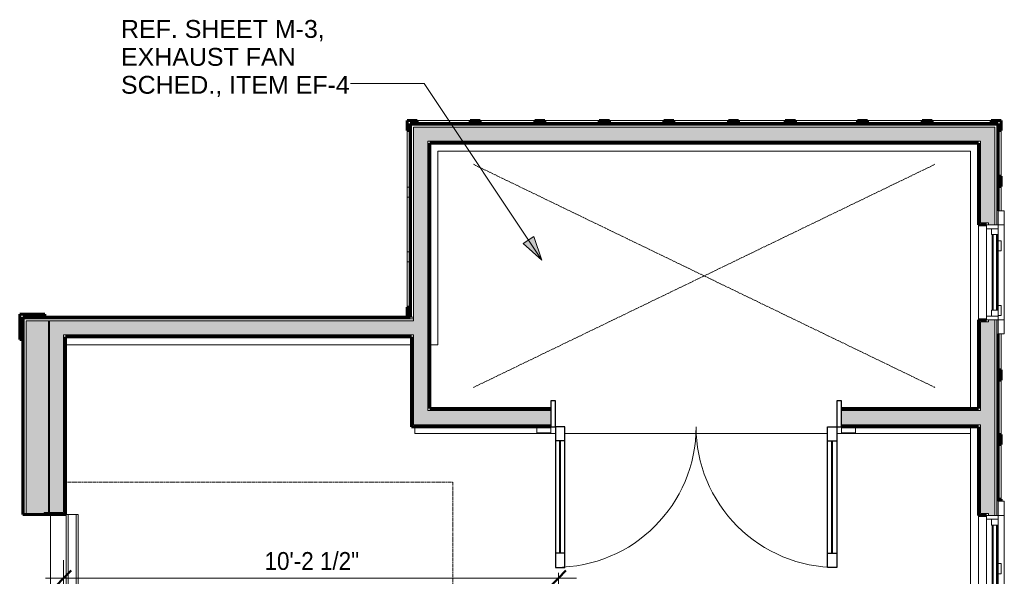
# Model space of a CAD drawing. Header units: inches. Extents: x -657 to 139, y -229 to 530.
# Tile 7 of 11: x -608 to -364, y 392 to 530. Entities that reach past the tile are written whole.
import ezdxf

# ---------------------------------------------------------------- set-up
doc = ezdxf.new("R2010")
doc.units = ezdxf.units.IN
doc.header["$MEASUREMENT"] = 0
doc.linetypes.add('3B Center Short', pattern=[0.59375, 0.375, -0.0625, 0.09375, -0.0625])
doc.linetypes.add('Dash 1_16_', pattern=[0.125, 0.0625, -0.0625])
for name, color, linetype, lineweight in [('A-ANNO-DIMS', 1, 'Continuous', 9), ('A-ANNO-DIMS-48', 1, 'Continuous', 9), ('A-ANNO-TEXT', 2, 'Continuous', 9), ('A-DETL', 5, 'Continuous', 9), ('A-DETL-MBND', 5, 'Continuous', 9), ('A-DOOR', 1, 'Continuous', 18), ('A-DOOR-FRAM', 1, 'Continuous', 30), ('A-DOOR-GLAZ', 1, 'Continuous', 40), ('A-GLAZ', 6, 'Continuous', 18), ('A-GLAZ-GLAS', 6, 'Continuous', 40), ('A-WALL', 2, 'Continuous', 18), ('A-WALL-MBNI', 2, 'Continuous', 18), ('A-WALL-PATT', 2, 'Continuous', 60), ('I-WALL', 2, 'Continuous', 18), ('S-FNDN-FTNG', 4, 'Continuous', 18)]:
    doc.layers.add(name, color=color, linetype=linetype, lineweight=lineweight)
doc.styles.add('Arial', font='arial.ttf', dxfattribs={"height": 4.425898})
doc.styles.add('Arial_1', font='arial.ttf', dxfattribs={"width": 0.9, "height": 4.425898})
doc.dimstyles.new('Linear_-_3_32__Arial_Utility_Plans', dxfattribs={"dimscale": 12, "dimtxt": 4.5, "dimasz": 0.3125, "dimexe": 0.375, "dimexo": 0.375, "dimgap": 0.0625, "dimtad": 1, "dimrnd": 0.25, "dimzin": 3, "dimdsep": 46, "dimlunit": 4, "dimtxsty": 'Arial_1', "dimblk1": 'OBLIQUE', "dimblk2": 'OBLIQUE', "dimsah": 1, "dimcen": 0.09, "dimdle": 0.375, "dimazin": 0, "dimtfac": 1, "dimtix": 1, "dimtmove": 0, "dimatfit": 3, "dimfxl": 1, "dimtvp": 1, "dimfrac": 2, "dimtolj": 1, "dimtzin": 0, "dimarcsym": 2})
pattern_1 = [(135, (0, 0), (-4.006467, -4.006467), [])]
pattern_2 = [(0, (0, 0), (15.36, 3.84), [0.634, -10.886, 0.634, -10.886, -61.44]), (0, (0, 0), (15.36, 3.84), [-23.04, 0.634, -22.406, 0.634, -10.886, -26.88]), (0, (0, 0), (15.36, 3.84), [-57.6, 0.634, -7.046, 0.634, -18.566]), (120, (5.76, 1.92), (-11.005538, 11.38215), [0.634, -10.886, 0.634, -10.886, -61.44]), (120, (5.76, 1.92), (-11.005538, 11.38215), [-23.04, 0.634, -22.406, 0.634, -10.886, -26.88]), (120, (5.76, 1.92), (-11.005538, 11.38215), [-57.6, 0.634, -7.046, 0.634, -18.566]), (240, (7.68, 9.6), (-4.354462, -15.22215), [0.634, -10.886, 0.634, -10.886, -61.44]), (240, (7.68, 9.6), (-4.354462, -15.22215), [-23.04, 0.634, -22.406, 0.634, -10.886, -26.88]), (240, (7.68, 9.6), (-4.354462, -15.22215), [-57.6, 0.634, -7.046, 0.634, -18.566])]
pattern_3 = [(45, (0, 0), (-4.006467, 4.006467), []), (135, (0, 0), (-4.006467, -4.006467), [])]

# ---------------------------------------------------------------- blocks, each defined once
blk = doc.blocks.new('Single Casement - 2050CS-2109448-First Floor Utility Plan')
at = {"layer": 'A-GLAZ'}
for p, q in [((-11.75, 3.94), (-15.25, 3.94)), ((-15.25, 3.94), (-15.25, 2.44)), ((-11.75, 2.44), (-11.75, 3.94)), ((-11.75, 3.94), (11.75, 3.94)), ((15.25, 3.94), (11.75, 3.94)), ((11.75, 3.94), (11.75, 2.44)), ((15.25, 2.44), (15.25, 3.94)), ((-15.25, 2.44), (-11.75, 2.44)), ((11.75, 2.44), (-11.75, 2.44)), ((-11.75, 2.44), (-11.75, -0.44)), ((-10.83, -0.44), (-10.83, 2.44)), ((-10.83, 2.44), (-9.38, 2.44)), ((-9.38, 0.73), (-10.83, 0.73)), ((-9.38, 2.44), (-9.38, 0.73)), ((9.37, 2.44), (-0.73, 2.44)), ((10.83, 2.44), (9.37, 2.44)), ((9.37, 2.44), (9.37, 0.73)), ((9.37, 0.73), (10.83, 0.73)), ((9.37, 0.73), (9.37, 2.44)), ((10.83, 2.44), (10.83, -0.44)), ((11.75, -0.44), (11.75, 2.44)), ((11.75, 2.44), (15.25, 2.44)), ((-11.75, -0.44), (11.75, -0.44))]:
    blk.add_line(p, q, dxfattribs=at)
at = {"layer": 'A-GLAZ-GLAS'}
for p, q in [((9.37, 2.13), (-9.38, 2.13)), ((9.37, 1.13), (-9.38, 1.13))]:
    blk.add_line(p, q, dxfattribs=at)
blk = doc.blocks.new('Two panel out-swing French-style - 6070FR-1733563-First Floor Utility Plan')
at = {"layer": 'A-DOOR', "lineweight": 30}
for p, q in [((-19.12, 37.12), (-16.78, 37.12)), ((-19.12, 2.25), (-19.12, 37.12)), ((-16.78, 37.12), (-16.78, 2.25)), ((50.62, 37.12), (48.28, 37.12)), ((48.28, 37.12), (48.28, 2.25)), ((50.62, 2.25), (50.62, 37.12)), ((-16.78, 33.62), (-19.12, 33.62)), ((48.28, 33.62), (50.62, 33.62)), ((-16.78, 5.75), (-19.12, 5.75)), ((48.28, 5.75), (50.62, 5.75)), ((-16.78, 2.25), (-19.12, 2.25)), ((48.28, 2.25), (50.62, 2.25))]:
    blk.add_line(p, q, dxfattribs=at)
at = {"layer": 'A-DOOR'}
for p, q in [((-20.25, 3.75), (-23.75, 3.75)), ((-23.75, 3.75), (-23.75, 2.25)), ((-20.25, 2.25), (-20.25, 3.75)), ((55.25, 3.75), (51.75, 3.75)), ((51.75, 3.75), (51.75, 2.25)), ((55.25, 2.25), (55.25, 3.75))]:
    blk.add_line(p, q, dxfattribs=at)
at = {"layer": 'A-DOOR', "lineweight": 9}
for centre, radius, start, end in [((-19.12, 2.25), 34.88, 360, 90), ((50.62, 2.25), 34.87, 90, 180)]:
    blk.add_arc(centre, radius, start, end, dxfattribs=at)
at = {"layer": 'A-DOOR-FRAM'}
for p, q in [((-19.12, 2.25), (-20.25, 2.25)), ((-20.25, 2.25), (-20.25, -4.12)), ((-19.12, -4.12), (-19.12, 2.25)), ((51.75, 2.25), (50.62, 2.25)), ((50.62, 2.25), (50.62, -4.12)), ((51.75, -4.12), (51.75, 2.25)), ((-20.25, -4.12), (-19.12, -4.12)), ((50.62, -4.12), (51.75, -4.12))]:
    blk.add_line(p, q, dxfattribs=at)
at = {"layer": 'A-DOOR-GLAZ'}
for p, q in [((-17.95, 33.62), (-17.95, 5.75)), ((49.45, 33.62), (49.45, 5.75))]:
    blk.add_line(p, q, dxfattribs=at)
blk = doc.blocks.new('Upward sectional garage door - 16080-OH-2277246-First Floor Utility Plan')
at = {"layer": 'A-DOOR', "linetype": 'Dash 1_16_', "lineweight": 9}
for p, q in [((-104, -101.3125), (-104, -5.3125)), ((104, -5.3125), (104, -101.3125)), ((104, -101.3125), (-104, -101.3125))]:
    blk.add_line(p, q, dxfattribs=at)
at = {"layer": 'A-DOOR'}
for p, q in [((-96, -8.4375), (-96, -5.4375)), ((-96, -5.4375), (96, -5.4375)), ((-96, -5.9375), (96, -5.9375)), ((96, -5.4375), (96, -8.4375)), ((-96, -7.9375), (96, -7.9375)), ((-96, -8.4375), (96, -8.4375))]:
    blk.add_line(p, q, dxfattribs=at)
blk = doc.blocks.new('Garage Slab Stem Wall - Slab Plan-2085818-First Floor Utility Plan')
at = {"layer": 'A-DETL-MBND'}
for p, q in [((-372.29, 497.83), (-504.29, 497.83)), ((-504.29, 497.83), (-504.29, 449.83)), ((-372.29, 434.08), (-372.29, 497.83)), ((-510.79, 449.83), (-596.54, 449.83)), ((-504.29, 449.83), (-506.29, 449.83)), ((-372.29, 197.83), (-372.29, 429.58)), ((-449.04, 196.9), (-449.04, 197.83)), ((-449.04, 197.83), (-372.29, 197.83))]:
    blk.add_line(p, q, dxfattribs=at)
blk = doc.blocks.new('Garage Slab Mech Room - Garage Slab Mech Room-2087739-First Floor Utility Plan')
at = {"layer": 'A-DETL-MBND'}
for p, q in [((-510, 429.58), (-510, 427.88)), ((-475.16, 427.88), (-510, 427.88)), ((-407.75, 427.88), (-472.82, 427.88)), ((-372.29, 427.88), (-405.41, 427.88))]:
    blk.add_line(p, q, dxfattribs=at)
blk = doc.blocks.new('Garage Slab - Garage Slab-2090592-First Floor Utility Plan')
at = {"layer": 'A-DETL-MBND'}
blk.add_line((-600.29, 407.83), (-600.29, 215.83), dxfattribs=at)
blk = doc.blocks.new('DIMBLOCK26-First Floor Utility Plan')
at = {"layer": 'A-ANNO-DIMS-48', "transparency": 16777216}
for p, q in [((-597.04, 390.17), (-597.04, 396.52)), ((-474.42, 393.33), (-474.42, 387.52)), ((-474.42, 392.02), (-474.42, 393.33)), ((-601.54, 392.02), (-469.92, 392.02)), ((-597.04, 392.02), (-597.04, 390.17))]:
    blk.add_line(p, q, dxfattribs=at)
at = {"layer": 'A-ANNO-DIMS-48', "lineweight": 50, "transparency": 16777216}
for p, q in [((-597.04, 392.02), (-595.16, 393.9)), ((-474.42, 392.02), (-472.54, 393.9)), ((-597.04, 392.02), (-598.91, 390.15)), ((-474.42, 392.02), (-476.29, 390.15))]:
    blk.add_line(p, q, dxfattribs=at)
at = {"layer": 'A-ANNO-DIMS-48', "color": 0, "transparency": 16777216, "insert": (-547.25, 398.51), "char_height": 4.426, "width": 27.6646, "attachment_point": 1, "line_spacing_factor": 0.938532, "style": 'Arial_1'}
blk.add_mtext('10\'-2 1/2"', dxfattribs=at)
blk = doc.blocks.new('_Oblique')
at = {"color": 0, "linetype": 'ByBlock', "lineweight": -2}
blk.add_line((-0.5, -0.5), (0.5, 0.5), dxfattribs=at)

msp = doc.modelspace()

# ---------------------------------------------------------------- hatches: boundary and pattern name
at = {"layer": 'A-ANNO-TEXT'}
msp.add_hatch(color=7, dxfattribs=at).paths.add_polyline_path([(-478.5016, 470.8618), (-480.4906, 476.7464), (-483.1664, 474.9635)], flags=0)
at = {"layer": 'A-WALL-PATT', "lineweight": 9}
h = msp.add_hatch(dxfattribs=at)
h.set_pattern_fill('FP_3', color=256, style=0, pattern_type=2)
h.set_pattern_definition(pattern_3)
h.paths.add_polyline_path([(-511.1611, 502.9571), (-511.1611, 504.7071), (-509.4111, 504.7071), (-509.4111, 505.4571), (-511.9111, 505.4571), (-511.9111, 502.9571)], flags=0)
h = msp.add_hatch(dxfattribs=at)
h.set_pattern_fill('FP_3', color=256, style=0, pattern_type=2)
h.set_pattern_definition(pattern_3)
h.paths.add_polyline_path([(-496.2861, 504.7071), (-493.7861, 504.7071), (-493.7861, 505.4571), (-496.2861, 505.4571)], flags=0)
h = msp.add_hatch(dxfattribs=at)
h.set_pattern_fill('FP_3', color=256, style=0, pattern_type=2)
h.set_pattern_definition(pattern_3)
h.paths.add_polyline_path([(-480.2861, 504.7071), (-477.7861, 504.7071), (-477.7861, 505.4571), (-480.2861, 505.4571)], flags=0)
h = msp.add_hatch(dxfattribs=at)
h.set_pattern_fill('FP_3', color=256, style=0, pattern_type=2)
h.set_pattern_definition(pattern_3)
h.paths.add_polyline_path([(-464.2861, 504.7071), (-461.7861, 504.7071), (-461.7861, 505.4571), (-464.2861, 505.4571)], flags=0)
h = msp.add_hatch(dxfattribs=at)
h.set_pattern_fill('FP_3', color=256, style=0, pattern_type=2)
h.set_pattern_definition(pattern_3)
h.paths.add_polyline_path([(-446.8646, 504.7071), (-445.7861, 504.7071), (-445.7861, 505.4571), (-448.2861, 505.4571), (-448.2861, 504.7071)], flags=0)
h = msp.add_hatch(dxfattribs=at)
h.set_pattern_fill('FP_3', color=256, style=0, pattern_type=2)
h.set_pattern_definition(pattern_3)
h.paths.add_polyline_path([(-432.2861, 504.7071), (-429.7861, 504.7071), (-429.7861, 505.4571), (-432.2861, 505.4571)], flags=0)
h = msp.add_hatch(dxfattribs=at)
h.set_pattern_fill('FP_3', color=256, style=0, pattern_type=2)
h.set_pattern_definition(pattern_3)
h.paths.add_polyline_path([(-418.1853, 504.7071), (-415.6853, 504.7071), (-415.6853, 505.4571), (-418.1853, 505.4571)], flags=0)
h = msp.add_hatch(dxfattribs=at)
h.set_pattern_fill('FP_3', color=256, style=0, pattern_type=2)
h.set_pattern_definition(pattern_3)
h.paths.add_polyline_path([(-400.2861, 504.7071), (-397.7861, 504.7071), (-397.7861, 505.4571), (-400.2861, 505.4571)], flags=0)
h = msp.add_hatch(dxfattribs=at)
h.set_pattern_fill('FP_3', color=256, style=0, pattern_type=2)
h.set_pattern_definition(pattern_3)
h.paths.add_polyline_path([(-384.2861, 504.7071), (-381.7861, 504.7071), (-381.7861, 505.4571), (-384.2861, 505.4571)], flags=0)
at = {"layer": 'A-WALL-PATT'}
for points in [[(-506.7861, 454.2696), (-506.7861, 503.8321), (-510.2861, 503.8321), (-510.2861, 454.2696), (-509.3147, 454.2696)], [(-366.5716, 500.3321), (-366.2861, 500.3321), (-366.2861, 503.8321), (-506.7861, 503.8321), (-506.7861, 500.3321), (-369.7861, 500.3321)], [(-510.2861, 452.3321), (-510.2861, 455.8321), (-597.0361, 455.8321), (-597.0361, 452.3321), (-510.7861, 452.3321)], [(-506.7861, 430.0821), (-506.7861, 454.2696), (-510.2861, 454.2696), (-510.2861, 430.0821)]]:
    msp.add_hatch(color=256, dxfattribs=at).paths.add_polyline_path(points, flags=0)
at = {"layer": 'A-WALL-PATT', "lineweight": 9}
h = msp.add_hatch(dxfattribs=at)
h.set_pattern_fill('FP_1', color=256, style=0, pattern_type=2)
h.set_pattern_definition(pattern_2)
h.paths.add_polyline_path([(-506.2861, 454.2696), (-506.2861, 500.3321), (-506.7861, 500.3321), (-506.7861, 454.2696)], flags=0)
h = msp.add_hatch(dxfattribs=at)
h.set_pattern_fill('FP_1', color=256, style=0, pattern_type=2)
h.set_pattern_definition(pattern_2)
h.paths.add_polyline_path([(-506.2861, 499.8321), (-369.7861, 499.8321), (-369.7861, 500.3321), (-506.2861, 500.3321)], flags=0)
at = {"layer": 'A-WALL-PATT'}
h = msp.add_hatch(color=256, dxfattribs=at)
h.paths.add_polyline_path([(-366.2861, 191.8321), (-366.2861, 384.0821), (-367.8486, 384.0821), (-367.8486, 383.5821), (-369.7861, 383.5821), (-369.7861, 191.8321), (-366.5716, 191.8321)], flags=0)
h.paths.add_polyline_path([(-367.8486, 407.5821), (-366.2861, 407.5821), (-366.2861, 456.0821), (-367.8486, 456.0821), (-367.8486, 455.5821), (-369.7861, 455.5821), (-369.7861, 408.0821), (-367.8486, 408.0821)], flags=0)
h.paths.add_polyline_path([(-366.2861, 479.5821), (-366.2861, 500.3321), (-369.7861, 500.3321), (-369.7861, 480.0821), (-367.8486, 480.0821), (-367.8486, 479.5821)], flags=0)
at = {"layer": 'A-WALL-PATT', "lineweight": 9}
h = msp.add_hatch(dxfattribs=at)
h.set_pattern_fill('FP_1', color=256, style=0, pattern_type=2)
h.set_pattern_definition(pattern_2)
h.paths.add_polyline_path([(-370.2861, 195.3321), (-369.7861, 195.3321), (-369.7861, 383.5821), (-367.8486, 383.5821), (-367.8486, 384.0821), (-370.2861, 384.0821), (-370.2861, 195.8321)], flags=0)
h.paths.add_polyline_path([(-367.8486, 407.5821), (-367.8486, 408.0821), (-369.7861, 408.0821), (-369.7861, 430.0821), (-370.2861, 430.0821), (-370.2861, 407.5821), (-368.2861, 407.5821)], flags=0)
h.paths.add_polyline_path([(-370.2861, 433.5821), (-369.7861, 433.5821), (-369.7861, 455.5821), (-367.8486, 455.5821), (-367.8486, 456.0821), (-370.2861, 456.0821), (-370.2861, 434.0821)], flags=0)
h.paths.add_polyline_path([(-368.2861, 479.5821), (-367.8486, 479.5821), (-367.8486, 480.0821), (-369.7861, 480.0821), (-369.7861, 499.8321), (-370.2861, 499.8321), (-370.2861, 479.5821)], flags=0)
h = msp.add_hatch(dxfattribs=at)
h.set_pattern_fill('FP_3', color=256, style=0, pattern_type=2)
h.set_pattern_definition(pattern_3)
h.paths.add_polyline_path([(-511.9111, 456.7071), (-511.1611, 456.7071), (-511.1611, 459.2071), (-511.9111, 459.2071)], flags=0)
h = msp.add_hatch(dxfattribs=at)
h.set_pattern_fill('FP_3', color=256, style=0, pattern_type=2)
h.set_pattern_definition(pattern_3)
h.paths.add_polyline_path([(-607.4507, 451.2071), (-607.1611, 451.2071), (-607.1611, 456.7071), (-601.6611, 456.7071), (-601.6611, 457.4571), (-607.9111, 457.4571), (-607.9111, 451.2071)], flags=0)
h = msp.add_hatch(dxfattribs=at)
h.set_pattern_fill('FP_2', color=256, style=0, pattern_type=2)
h.set_pattern_definition(pattern_1)
h.paths.add_polyline_path([(-606.7861, 190.9571), (-606.7861, 215.8321), (-607.1611, 215.8321), (-607.1611, 190.9571)], flags=0)
h.paths.add_polyline_path([(-606.7861, 407.8321), (-606.7861, 456.7071), (-607.1611, 456.7071), (-607.1611, 407.8321)], flags=0)
h = msp.add_hatch(dxfattribs=at)
h.set_pattern_fill('FP_2', color=256, style=0, pattern_type=2)
h.set_pattern_definition(pattern_1)
h.paths.add_polyline_path([(-511.1611, 456.3321), (-510.2861, 456.3321), (-510.2861, 456.7071), (-606.7861, 456.7071), (-606.7861, 456.3321), (-518.2362, 456.3321)], flags=0)
at = {"layer": 'A-WALL-PATT'}
h = msp.add_hatch(color=256, dxfattribs=at)
h.paths.add_polyline_path([(-600.7861, 191.8321), (-600.7861, 215.3321), (-601.8486, 215.3321), (-601.8486, 215.8321), (-606.2861, 215.8321), (-606.2861, 191.8321)], flags=0)
h.paths.add_polyline_path([(-601.8486, 407.8321), (-601.8486, 408.3321), (-600.7861, 408.3321), (-600.7861, 455.8321), (-606.2861, 455.8321), (-606.2861, 407.8321)], flags=0)
h = msp.add_hatch(color=256, dxfattribs=at)
h.paths.add_polyline_path([(-597.0361, 191.8321), (-597.0361, 215.3321), (-600.5361, 215.3321), (-600.5361, 191.8321)], flags=0)
h.paths.add_polyline_path([(-600.5361, 408.3321), (-597.0361, 408.3321), (-597.0361, 455.8321), (-600.5361, 455.8321), (-600.5361, 427.6225)], flags=0)
at = {"layer": 'A-WALL-PATT', "lineweight": 9}
h = msp.add_hatch(dxfattribs=at)
h.set_pattern_fill('FP_1', color=256, style=0, pattern_type=2)
h.set_pattern_definition(pattern_2)
h.paths.add_polyline_path([(-506.7861, 433.5821), (-506.2861, 433.5821), (-506.2861, 454.2696), (-506.7861, 454.2696), (-506.7861, 443.8977)], flags=0)
h = msp.add_hatch(dxfattribs=at)
h.set_pattern_fill('FP_1', color=256, style=0, pattern_type=2)
h.set_pattern_definition(pattern_2)
h.paths.add_polyline_path([(-597.0361, 195.3321), (-596.5361, 195.3321), (-596.5361, 215.8321), (-601.8486, 215.8321), (-601.8486, 215.3321), (-597.0361, 215.3321), (-597.0361, 199.7697)], flags=0)
h.paths.add_polyline_path([(-601.8486, 407.8321), (-596.5361, 407.8321), (-596.5361, 452.3321), (-597.0361, 452.3321), (-597.0361, 408.3321), (-601.8486, 408.3321)], flags=0)
h = msp.add_hatch(dxfattribs=at)
h.set_pattern_fill('FP_1', color=256, style=0, pattern_type=2)
h.set_pattern_definition(pattern_2)
h.paths.add_polyline_path([(-510.7861, 451.8321), (-510.7861, 452.3321), (-596.5361, 452.3321), (-596.5361, 451.8321), (-518.2362, 451.8321)], flags=0)
h = msp.add_hatch(dxfattribs=at)
h.set_pattern_fill('FP_1', color=256, style=0, pattern_type=2)
h.set_pattern_definition(pattern_2)
h.paths.add_polyline_path([(-510.2861, 429.5821), (-510.2861, 452.3321), (-510.7861, 452.3321), (-510.7861, 429.5821)], flags=0)
at = {"layer": 'A-WALL-PATT'}
h = msp.add_hatch(color=256, dxfattribs=at)
h.paths.add_polyline_path([(-404.2861, 430.0821), (-369.7861, 430.0821), (-369.7861, 433.5821), (-404.2861, 433.5821), (-404.2861, 431.8321)], flags=0)
h.paths.add_polyline_path([(-476.2861, 430.0821), (-476.2861, 433.5821), (-506.7861, 433.5821), (-506.7861, 430.0821), (-482.5504, 430.0821)], flags=0)
at = {"layer": 'A-WALL-PATT', "lineweight": 9}
h = msp.add_hatch(dxfattribs=at)
h.set_pattern_fill('FP_1', color=256, style=0, pattern_type=2)
h.set_pattern_definition(pattern_2)
h.paths.add_polyline_path([(-506.2861, 433.5821), (-476.2861, 433.5821), (-476.2861, 434.0821), (-506.2861, 434.0821)], flags=0)
h.paths.add_polyline_path([(-375.493, 433.5821), (-370.2861, 433.5821), (-370.2861, 434.0821), (-404.2861, 434.0821), (-404.2861, 433.5821)], flags=0)
h = msp.add_hatch(dxfattribs=at)
h.set_pattern_fill('FP_1', color=256, style=0, pattern_type=2)
h.set_pattern_definition(pattern_2)
h.paths.add_polyline_path([(-375.493, 429.5821), (-370.2861, 429.5821), (-370.2861, 430.0821), (-404.2861, 430.0821), (-404.2861, 429.5821)], flags=0)
h.paths.add_polyline_path([(-506.2861, 429.5821), (-476.2861, 429.5821), (-476.2861, 430.0821), (-510.2861, 430.0821), (-510.2861, 429.5821)], flags=0)

# ---------------------------------------------------------------- linework, layer by layer
at = {"layer": 'A-ANNO-TEXT', "color": 7}
for p, q in [((-522.7098, 514.6685), (-525.8993, 514.6685)), ((-507.6901, 514.6685), (-522.7098, 514.6685)), ((-478.5016, 470.8618), (-507.6901, 514.6685)), ((-480.4906, 476.7464), (-483.1664, 474.9635)), ((-478.5016, 470.8618), (-480.4906, 476.7464)), ((-483.1664, 474.9635), (-478.5016, 470.8618))]:
    msp.add_line(p, q, dxfattribs=at)
at = {"layer": 'A-DETL', "linetype": '3B Center Short'}
for p, q in [((-381.0898, 494.609), (-495.4825, 439.3052)), ((-381.0898, 494.609), (-495.4825, 439.3052)), ((-495.4825, 494.609), (-381.0898, 439.3052))]:
    msp.add_line(p, q, dxfattribs=at)
at = {"layer": 'A-WALL', "lineweight": 60}
for p, q in [((-509.4111, 505.4571), (-511.9111, 505.4571)), ((-511.9111, 505.4571), (-511.9111, 502.9571)), ((-509.4111, 504.7071), (-509.4111, 505.4571)), ((-496.2861, 505.4571), (-496.2861, 504.7071)), ((-493.7861, 505.4571), (-496.2861, 505.4571)), ((-493.7861, 504.7071), (-493.7861, 505.4571)), ((-480.2861, 505.4571), (-480.2861, 504.7071)), ((-477.7861, 505.4571), (-480.2861, 505.4571)), ((-477.7861, 504.7071), (-477.7861, 505.4571)), ((-464.2861, 505.4571), (-464.2861, 504.7071)), ((-461.7861, 505.4571), (-464.2861, 505.4571)), ((-461.7861, 504.7071), (-461.7861, 505.4571)), ((-448.2861, 505.4571), (-448.2861, 504.7071)), ((-445.7861, 505.4571), (-448.2861, 505.4571)), ((-445.7861, 504.7071), (-445.7861, 505.4571)), ((-432.2861, 505.4571), (-432.2861, 504.7071)), ((-429.7861, 505.4571), (-432.2861, 505.4571)), ((-429.7861, 504.7071), (-429.7861, 505.4571)), ((-418.1853, 505.4571), (-418.1853, 504.7071)), ((-415.6853, 505.4571), (-418.1853, 505.4571)), ((-415.6853, 504.7071), (-415.6853, 505.4571)), ((-400.2861, 505.4571), (-400.2861, 504.7071)), ((-397.7861, 505.4571), (-400.2861, 505.4571)), ((-397.7861, 504.7071), (-397.7861, 505.4571)), ((-384.2861, 505.4571), (-384.2861, 504.7071)), ((-381.7861, 505.4571), (-384.2861, 505.4571)), ((-381.7861, 504.7071), (-381.7861, 505.4571)), ((-364.6611, 505.4571), (-367.1611, 505.4571)), ((-367.1611, 505.4571), (-367.1611, 504.7071)), ((-364.6611, 502.9571), (-364.6611, 505.4571)), ((-511.9111, 502.9571), (-511.1611, 502.9571)), ((-511.1611, 459.2071), (-511.1611, 504.7071)), ((-511.1611, 504.7071), (-509.4111, 504.7071)), ((-509.4111, 504.7071), (-365.4111, 504.7071)), ((-365.4111, 504.7071), (-365.4111, 483.0821)), ((-365.4111, 502.9571), (-364.6611, 502.9571)), ((-506.2861, 454.2696), (-506.2861, 499.8321)), ((-506.2861, 499.8321), (-370.2861, 499.8321)), ((-370.2861, 499.8321), (-370.2861, 479.5821)), ((-364.6611, 491.6446), (-365.4111, 491.6446)), ((-364.6611, 489.1446), (-364.6611, 491.6446)), ((-365.4111, 489.1446), (-364.6611, 489.1446)), ((-370.2861, 479.5821), (-368.2861, 479.5821)), ((-511.1611, 459.2071), (-511.9111, 459.2071)), ((-511.9111, 459.2071), (-511.9111, 456.7071)), ((-511.1611, 456.7071), (-511.1611, 459.2071)), ((-601.6611, 457.4571), (-607.9111, 457.4571)), ((-607.9111, 457.4571), (-607.9111, 451.2071)), ((-607.1611, 456.7071), (-601.6611, 456.7071)), ((-607.1611, 451.2071), (-607.1611, 456.7071)), ((-601.6611, 456.7071), (-601.6611, 457.4571)), ((-511.9111, 456.7071), (-511.1611, 456.7071)), ((-370.2861, 456.0821), (-370.2861, 434.0821)), ((-368.2861, 456.0821), (-370.2861, 456.0821)), ((-365.4111, 452.5821), (-365.4111, 411.0821)), ((-607.9111, 451.2071), (-607.1611, 451.2071)), ((-364.6611, 443.6446), (-365.4111, 443.6446)), ((-364.6611, 441.1446), (-364.6611, 443.6446)), ((-365.4111, 441.1446), (-364.6611, 441.1446)), ((-370.2861, 429.5821), (-370.2861, 407.5821)), ((-364.6611, 427.6446), (-365.4111, 427.6446)), ((-364.6611, 425.1446), (-364.6611, 427.6446)), ((-365.4111, 425.1446), (-364.6611, 425.1446)), ((-364.6611, 411.6446), (-365.4111, 411.6446)), ((-364.6611, 411.0821), (-364.6611, 411.6446)), ((-370.2861, 407.5821), (-368.2861, 407.5821))]:
    msp.add_line(p, q, dxfattribs=at)
at = {"layer": 'A-WALL'}
for p, q in [((-510.7861, 504.3321), (-510.7861, 456.7071)), ((-365.7861, 504.3321), (-510.7861, 504.3321)), ((-510.2861, 503.8321), (-510.2861, 455.8321)), ((-366.2861, 503.8321), (-510.2861, 503.8321)), ((-366.2861, 503.8321), (-366.2861, 479.5821)), ((-365.7861, 479.5821), (-365.7861, 504.3321)), ((-506.7861, 500.3321), (-506.7861, 454.2696)), ((-369.7861, 500.3321), (-506.7861, 500.3321)), ((-369.7861, 500.3321), (-369.7861, 480.0821)), ((-370.2861, 456.0821), (-370.2861, 479.5821)), ((-369.7861, 480.0821), (-367.8486, 480.0821)), ((-367.8486, 479.5821), (-367.8486, 480.0821)), ((-369.7861, 455.5821), (-369.7861, 433.5821)), ((-367.8486, 455.5821), (-369.7861, 455.5821)), ((-367.8486, 455.5821), (-367.8486, 456.0821)), ((-366.2861, 407.5821), (-366.2861, 456.0821)), ((-365.7861, 407.5821), (-365.7861, 456.0821)), ((-369.7861, 430.0821), (-369.7861, 408.0821)), ((-370.2861, 384.0821), (-370.2861, 407.5821)), ((-369.7861, 408.0821), (-367.8486, 408.0821)), ((-367.8486, 407.5821), (-367.8486, 408.0821))]:
    msp.add_line(p, q, dxfattribs=at)
at = {"layer": 'A-WALL-MBNI', "lineweight": 9}
for p, q in [((-496.2861, 505.4571), (-509.4111, 505.4571)), ((-480.2861, 505.4571), (-493.7861, 505.4571)), ((-464.2861, 505.4571), (-477.7861, 505.4571)), ((-448.2861, 505.4571), (-461.7861, 505.4571)), ((-432.2861, 505.4571), (-445.7861, 505.4571)), ((-418.1853, 505.4571), (-429.7861, 505.4571)), ((-400.2861, 505.4571), (-415.6853, 505.4571)), ((-384.2861, 505.4571), (-397.7861, 505.4571)), ((-367.1611, 505.4571), (-381.7861, 505.4571)), ((-511.9111, 502.9571), (-511.9111, 459.2071)), ((-364.6611, 491.6446), (-364.6611, 502.9571)), ((-511.1611, 488.9571), (-511.9111, 488.9571)), ((-364.6611, 483.0821), (-364.6611, 489.1446)), ((-511.9111, 486.4571), (-511.1611, 486.4571)), ((-365.4111, 475.6446), (-364.6611, 475.6446)), ((-364.6611, 475.6446), (-364.6611, 473.1446)), ((-511.1611, 472.9571), (-511.9111, 472.9571)), ((-364.6611, 473.1446), (-365.4111, 473.1446)), ((-511.9111, 470.4571), (-511.1611, 470.4571)), ((-365.4111, 459.6446), (-364.6611, 459.6446)), ((-364.6611, 459.6446), (-364.6611, 457.1446)), ((-364.6611, 457.1446), (-365.4111, 457.1446)), ((-364.6611, 443.6446), (-364.6611, 452.5821)), ((-364.6611, 427.6446), (-364.6611, 441.1446)), ((-364.6611, 411.6446), (-364.6611, 425.1446)), ((-365.4111, 395.6446), (-364.6611, 395.6446)), ((-364.6611, 395.6446), (-364.6611, 393.1446)), ((-364.6611, 393.1446), (-365.4111, 393.1446))]:
    msp.add_line(p, q, dxfattribs=at)
at = {"layer": 'I-WALL'}
for p, q in [((-606.7861, 456.3321), (-606.7861, 407.8321)), ((-510.2861, 456.3321), (-606.7861, 456.3321)), ((-511.1611, 456.7071), (-510.2861, 456.7071)), ((-606.2861, 455.8321), (-606.2861, 407.8321)), ((-606.2861, 455.8321), (-510.2861, 455.8321)), ((-600.7861, 455.8321), (-600.7861, 408.3321)), ((-600.5361, 455.8321), (-600.5361, 408.3321)), ((-506.7861, 433.5821), (-506.7861, 454.2696)), ((-597.0361, 408.3321), (-597.0361, 452.3321)), ((-510.2861, 452.3321), (-597.0361, 452.3321)), ((-510.2861, 430.0821), (-510.2861, 452.3321)), ((-476.2861, 433.5821), (-506.7861, 433.5821)), ((-369.7861, 433.5821), (-404.2861, 433.5821)), ((-510.2861, 430.0821), (-476.2861, 430.0821)), ((-404.2861, 430.0821), (-369.7861, 430.0821)), ((-601.8486, 408.3321), (-597.0361, 408.3321)), ((-601.8486, 408.3321), (-601.8486, 407.8321))]:
    msp.add_line(p, q, dxfattribs=at)
at = {"layer": 'I-WALL', "lineweight": 60}
for p, q in [((-511.9111, 456.7071), (-601.6611, 456.7071)), ((-506.2861, 434.0821), (-506.2861, 454.2696)), ((-596.5361, 407.8321), (-596.5361, 451.8321)), ((-596.5361, 451.8321), (-510.7861, 451.8321)), ((-510.7861, 451.8321), (-510.7861, 429.5821)), ((-607.1611, 451.2071), (-607.1611, 407.8321)), ((-476.2861, 434.0821), (-506.2861, 434.0821)), ((-370.2861, 434.0821), (-404.2861, 434.0821)), ((-510.7861, 429.5821), (-476.2861, 429.5821)), ((-404.2861, 429.5821), (-370.2861, 429.5821)), ((-607.1611, 407.8321), (-596.5361, 407.8321))]:
    msp.add_line(p, q, dxfattribs=at)

# ---------------------------------------------------------------- block references
at = {"layer": 'A-DOOR'}
for name, p, rotation in [('Two panel out-swing French-style - 6070FR-1733563-First Floor Utility Plan', (-424.5361, 431.8321), 180), ('Upward sectional garage door - 16080-OH-2277246-First Floor Utility Plan', (-601.8486, 311.8321), 89.99999999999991)]:
    msp.add_blockref(name, p, dxfattribs=dict(at, rotation=rotation))
at = {"layer": 'A-GLAZ', "rotation": 269.9999999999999}
for p in [(-367.8486, 467.8321), (-367.8486, 395.8321)]:
    msp.add_blockref('Single Casement - 2050CS-2109448-First Floor Utility Plan', p, dxfattribs=at)
at = {"layer": 'S-FNDN-FTNG', "lineweight": 9}
for name in ['Garage Slab Stem Wall - Slab Plan-2085818-First Floor Utility Plan', 'Garage Slab Mech Room - Garage Slab Mech Room-2087739-First Floor Utility Plan', 'Garage Slab - Garage Slab-2090592-First Floor Utility Plan']:
    msp.add_blockref(name, (0, 0), dxfattribs=at)

# ---------------------------------------------------------------- texts
at = {"layer": 'A-ANNO-TEXT', "color": 7, "insert": (-582.8093, 530.379), "char_height": 4.425898, "width": 67.392, "attachment_point": 1, "line_spacing_factor": 0.938532, "style": 'Arial'}
msp.add_mtext('REF. SHEET M-3,\\PEXHAUST FAN\\PSCHED., ITEM EF-4', dxfattribs=at)

# ---------------------------------------------------------------- dimensions: what is measured, and where the dimension line sits
at = {"layer": 'A-ANNO-DIMS'}
dim = msp.add_linear_dim(base=(-474.4189, 392.0204), p1=(-597.0361, 394.6721), p2=(-474.4189, 388.8321), dimstyle='Linear_-_3_32__Arial_Utility_Plans', override={"dimpost": '<>', "dimfxl": 122.756181}, dxfattribs=at)
dim.commit()
dim.dimension.update_dxf_attribs({"geometry": 'DIMBLOCK26-First Floor Utility Plan', "text_midpoint": (-535.7275, 395.0588)})

doc.saveas('drawing.dxf')
